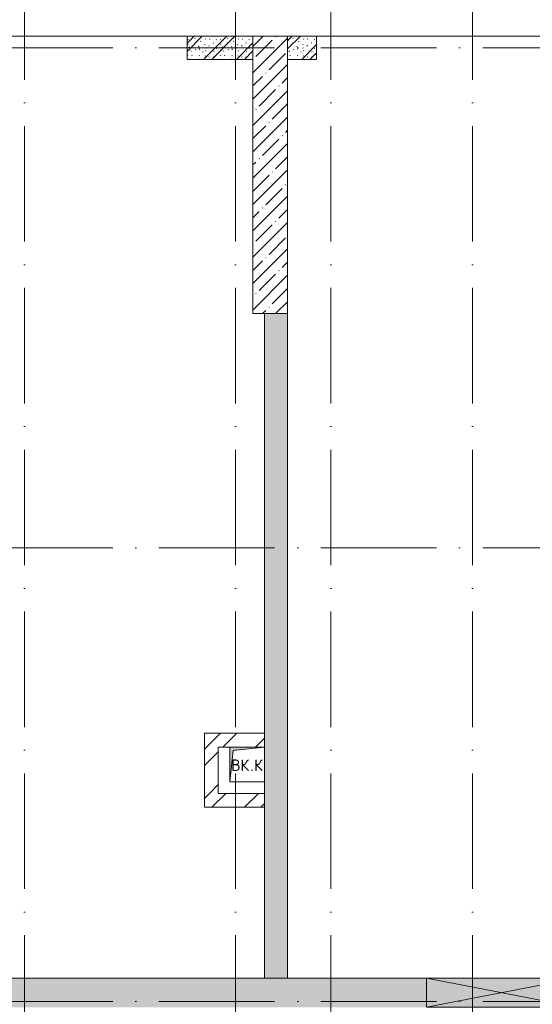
# Model space of a CAD drawing. Header units: millimetres. Extents: x 83162 to 161202, y 56220 to 105342.
# Tile 67 of 209: x 114403 to 118836, y 91025 to 99543. Entities that reach past the tile are written whole.
import ezdxf

# ---------------------------------------------------------------- set-up
doc = ezdxf.new("R2010")
doc.units = ezdxf.units.MM
doc.linetypes.add('4_ Штрихпунктир_ 10 х 2 мм', pattern=[1400, 1000, -200, 0, -200])
for name, color, linetype, lineweight in [('A-____-NOTE-TEXT', 5, 'Continuous', 9), ('A-DETL-GENF-OTLN', 7, 'Continuous', 9), ('A-FLOR-____-OTLN', 7, 'Continuous', 9), ('A-GLAZ-____-MCUT', 7, 'Continuous', 9), ('A-GLAZ-____-OTLN', 7, 'Continuous', 9), ('A-WALL-____-MCUT', 7, 'Continuous', 9), ('A-WALL-____-PATT', 7, 'Continuous', 9), ('I-WALL-____-MCUT', 7, 'Continuous', 9), ('M-EQPM-____-OTLN', 7, 'Continuous', 9), ('S-COLS-____-MCUT', 7, 'Continuous', 9), ('S-COLS-____-OTLN', 7, 'Continuous', 9), ('S-GRID-____-OTLN', 7, 'Continuous', 9)]:
    doc.layers.add(name, color=color, linetype=linetype, lineweight=lineweight)
doc.styles.add('GOST Common', font='GOST_Common.ttf', dxfattribs={"height": 100})
pattern_1 = [(45, (0, 0), (-114.04925, 114.04925), []), (45, (114.05, 0), (-114.04925, 114.04925), [201.613, -40.323, 3.353, -36.97])]
pattern_2 = [(135, (150.28, 188.64), (-282.8427, 3e-14), [5, -395]), (135, (174.9, 237.36), (-282.8427, 3e-14), [5, -395]), (135, (211.96, 236.53), (-282.8427, 3e-14), [5, -395]), (135, (114.96, 223.96), (-282.8427, 3e-14), [5, -395]), (135, (77.54, 223.96), (-282.8427, 3e-14), [5, -395]), (135, (57.44, 184.52), (-282.8427, 3e-14), [5, -395]), (135, (66.21, 142.9), (-282.8427, 3e-14), [5, -395]), (135, (107.33, 161), (-282.8427, 3e-14), [5, -395]), (135, (99.08, 130.94), (-282.8427, 3e-14), [5, -395]), (135, (22.6, 136.46), (-282.8427, 3e-14), [5, -395]), (135, (21.16, 168.08), (-282.8427, 3e-14), [5, -395]), (135, (46.13, 96.12), (-282.8427, 3e-14), [5, -395]), (135, (3.54, 74.6), (-282.8427, 3e-14), [5, -395]), (135, (40.3, 47.56), (-282.8427, 3e-14), [5, -395]), (135, (39.77, 18.47), (-282.8427, 3e-14), [5, -395]), (135, (76.94, 37.28), (-282.8427, 3e-14), [5, -395]), (135, (114.18, 62.4), (-282.8427, 3e-14), [5, -395]), (135, (139.87, 90.2), (-282.8427, 3e-14), [5, -395]), (135, (141.44, 15.82), (-282.8427, 3e-14), [5, -395]), (135, (188.69, 26.73), (-282.8427, 3e-14), [5, -395]), (135, (176.14, 51.36), (-282.8427, 3e-14), [5, -395]), (135, (177.03, 0), (-282.8427, 3e-14), [5, -395]), (135, (276.61, 8.22), (-282.8427, 3e-14), [5, -395]), (135, (271.19, 31.72), (-282.8427, 3e-14), [5, -395]), (135, (268.29, 119.65), (-282.8427, 3e-14), [5, -395]), (135, (237.92, 101.95), (-282.8427, 3e-14), [5, -395]), (135, (237.92, 158.27), (-282.8427, 3e-14), [5, -395]), (135, (260.4, 204.35), (-282.8427, 3e-14), [5, -395]), (135, (275.54, 235.4), (-282.8427, 3e-14), [5, -395]), (135, (117.62, 268.96), (-282.8427, 3e-14), [5, -395]), (135, (203.62, 273.83), (-282.8427, 3e-14), [5, -395]), (135, (47.24, 279.3), (-282.8427, 3e-14), [5, -395]), (135, (23.2, 266.16), (-282.8427, 3e-14), [5, -395]), (135, (42.78, 232.52), (-282.8427, 3e-14), [5, -395]), (135, (177.76, 90.57), (-282.8427, 3e-14), [5, -395]), (135, (181.12, 121.8), (-282.8427, 3e-14), [5, -395]), (135, (206.73, 172.06), (-282.8427, 3e-14), [5, -395]), (135, (143.14, 136.62), (-282.8427, 3e-14), [5, -395]), (135, (211.51, 131.86), (-282.8427, 3e-14), [5, -395]), (135, (81.47, 95.1), (-282.8427, 3e-14), [5, -395]), (135, (235.13, 60.46), (-282.8427, 3e-14), [5, -395]), (135, (242.24, 4.89), (-282.8427, 3e-14), [5, -395]), (45, (0, 106.07), (-282.8427, 0), []), (45, (106.07, 0), (-282.8427, 0), []), (45, (176.78, 0), (-282.8427, 0), []), (45, (0, 176.78), (-282.8427, 0), [])]
pattern_3 = [(45, (0, 0), (-212.13203, 212.13203), []), (45, (0, 141.4), (-212.13203, 212.13203), [])]

# ---------------------------------------------------------------- blocks, each defined once
blk = doc.blocks.new('АР_Канал вертикальный прямоугольный - ВК_К-6141898-ВКК_01_К3_З_ЭОМ_греющий кабель_')
at = {"layer": 'A-DETL-GENF-OTLN', "lineweight": 5, "true_color": 0xf4f4f4}
blk.add_hatch(color=7, dxfattribs=at).paths.add_polyline_path([(-150, -150), (-120, 120), (150, 150), (-150, 150)])
at = {"layer": 'A-DETL-GENF-OTLN', "color": 254, "lineweight": 13, "true_color": 0xcccccc}
for p, q in [((150, 150), (-150, 150)), ((-150, 150), (-150, -150)), ((150, 150), (-150, 150)), ((-150, 150), (-150, -150)), ((-150, -150), (-120, 120)), ((-150, -150), (-120, 120)), ((-120, 120), (150, 150)), ((-120, 120), (150, 150)), ((150, -150), (150, 150)), ((-150, -150), (150, -150))]:
    blk.add_line(p, q, dxfattribs=at)
at = {"layer": 'M-EQPM-____-OTLN', "color": 254, "lineweight": 5, "true_color": 0xcccccc}
for p, q in [((-150, -150), (-150, 150)), ((-150, 150), (150, 150)), ((150, 150), (150, -150)), ((150, -150), (-150, -150))]:
    blk.add_line(p, q, dxfattribs=at)
blk = doc.blocks.new('АР_Отверстие прямоугольное - ОВВ-4520822-ВКК_01_К3_З_ЭОМ_греющий кабель_')
at = {"layer": 'A-DETL-GENF-OTLN', "lineweight": 5, "true_color": 0xf9f9f9}
blk.add_hatch(color=7, dxfattribs=at).paths.add_polyline_path([(775, 125), (-525, 125), (-525, -125), (775, -125)])
at = {"layer": 'A-DETL-GENF-OTLN', "color": 254, "lineweight": 5, "true_color": 0xcccccc}
for p, q in [((775, 125), (-525, -125)), ((-525, 125), (775, -125))]:
    blk.add_line(p, q, dxfattribs=at)
at = {"layer": 'A-DETL-GENF-OTLN', "color": 254, "lineweight": 13, "true_color": 0xcccccc}
for p, q in [((775, 125), (-525, 125)), ((-525, 125), (-525, -125)), ((775, -125), (775, 125)), ((-525, -125), (775, -125))]:
    blk.add_line(p, q, dxfattribs=at)
at = {"layer": 'A-GLAZ-____-MCUT', "color": 254, "lineweight": 5, "true_color": 0xcccccc}
for p, q in [((-525, 125), (-525, -125)), ((775, 125), (775, -125))]:
    blk.add_line(p, q, dxfattribs=at)
blk = doc.blocks.new('240311_Наметкина 10_РД_АР_К3_R21_rvt-1-ВКК_01_К3_З_ЭОМ_греющий кабель_')
at = {"layer": 'A-WALL-____-PATT', "lineweight": 5, "true_color": 0xcccccc}
h = blk.add_hatch(dxfattribs=at)
h.set_pattern_fill('FP_29', color=254, style=0, pattern_type=2)
h.set_pattern_definition(pattern_2)
h.paths.add_polyline_path([(115850, 99200), (116420, 99200), (116420, 99400), (115850, 99400)])
h = blk.add_hatch(dxfattribs=at)
h.set_pattern_fill('FP_29', color=254, style=0, pattern_type=2)
h.set_pattern_definition(pattern_2)
h.paths.add_polyline_path([(116970, 99200), (116970, 99400), (116720, 99400), (116720, 99200)])
h = blk.add_hatch(dxfattribs=at)
h.set_pattern_fill('FP_29', color=254, style=0, pattern_type=2)
h.set_pattern_definition(pattern_2)
h.paths.add_polyline_path([(116520, 91250), (116720, 91250), (116720, 97000), (116520, 97000), (116520, 91381.7)])
h = blk.add_hatch(dxfattribs=at)
h.set_pattern_fill('FP_28', color=254, style=0, pattern_type=2)
h.set_pattern_definition(pattern_3)
h.paths.add_polyline_path([(116120, 92850), (116120, 93370), (116000, 93370), (116000, 92850)])
h = blk.add_hatch(dxfattribs=at)
h.set_pattern_fill('FP_28', color=254, style=0, pattern_type=2)
h.set_pattern_definition(pattern_3)
h.paths.add_polyline_path([(116220, 93250), (116520, 93250), (116520, 93370), (116120, 93370), (116120, 93250)])
h = blk.add_hatch(dxfattribs=at)
h.set_pattern_fill('FP_28', color=254, style=0, pattern_type=2)
h.set_pattern_definition(pattern_3)
h.paths.add_polyline_path([(116520, 92730), (116520, 92850), (116000, 92850), (116000, 92730), (116380, 92730)])
h = blk.add_hatch(dxfattribs=at)
h.set_pattern_fill('FP_1', color=254, style=0, pattern_type=2)
h.set_pattern_definition(pattern_1)
h.paths.add_polyline_path([(113185.8, 91000), (128920, 91000), (128920, 91250), (110345, 91250), (110345, 91000), (112121, 91000)])
at = {"layer": 'S-COLS-____-OTLN', "lineweight": 5, "true_color": 0xcccccc}
h = blk.add_hatch(dxfattribs=at)
h.set_pattern_fill('FP_1', color=254, style=0, pattern_type=2)
h.set_pattern_definition(pattern_1)
h.paths.add_polyline_path([(116720, 97000), (116720, 99400), (116420, 99400), (116420, 97000)])
at = {"layer": 'A-FLOR-____-OTLN', "color": 254, "lineweight": 5, "true_color": 0xcccccc}
for p, q in [((115850, 99400), (113870, 99400)), ((118950, 99400), (116970, 99400))]:
    blk.add_line(p, q, dxfattribs=at)
at = {"layer": 'A-WALL-____-MCUT', "color": 254, "lineweight": 5, "true_color": 0xcccccc}
for p, q in [((116420, 99400), (115850, 99400)), ((115850, 99400), (115850, 99200)), ((116420, 99200), (116420, 99400)), ((116970, 99400), (116720, 99400)), ((116720, 99400), (116720, 99200)), ((116970, 99200), (116970, 99400)), ((115850, 99200), (116420, 99200)), ((116720, 99200), (116970, 99200)), ((117920, 91250), (111735, 91250)), ((119220, 91250), (117920, 91250))]:
    blk.add_line(p, q, dxfattribs=at)
at = {"layer": 'I-WALL-____-MCUT', "color": 254, "lineweight": 5, "true_color": 0xcccccc}
for p, q in [((116520, 97000), (116520, 93250)), ((116720, 97000), (116520, 97000)), ((116720, 91250), (116720, 97000)), ((116000, 93370), (116000, 92850)), ((116120, 93370), (116000, 93370)), ((116520, 93370), (116120, 93370)), ((116520, 93250), (116520, 93370)), ((116120, 93250), (116220, 93250)), ((116120, 92850), (116120, 93250)), ((116520, 92950), (116520, 91250)), ((116000, 92850), (116000, 92730)), ((116520, 92850), (116120, 92850)), ((116520, 92730), (116520, 92850)), ((116000, 92730), (116520, 92730)), ((116520, 91250), (116720, 91250))]:
    blk.add_line(p, q, dxfattribs=at)
at = {"layer": 'S-COLS-____-MCUT', "color": 254, "lineweight": 5, "true_color": 0xcccccc}
for p, q in [((116420, 99400), (116420, 97000)), ((116720, 99400), (116420, 99400)), ((116720, 97000), (116720, 99400)), ((116420, 97000), (116720, 97000))]:
    blk.add_line(p, q, dxfattribs=at)
at = {"layer": 'A-GLAZ-____-OTLN', "color": 254, "lineweight": 5, "true_color": 0xcccccc, "rotation": 180}
blk.add_blockref('АР_Отверстие прямоугольное - ОВВ-4520822-ВКК_01_К3_З_ЭОМ_греющий кабель_', (118695, 91125), dxfattribs=at)
at = {"layer": 'M-EQPM-____-OTLN', "color": 254, "lineweight": 5, "true_color": 0xcccccc}
blk.add_blockref('АР_Канал вертикальный прямоугольный - ВК_К-6141898-ВКК_01_К3_З_ЭОМ_греющий кабель_', (116370, 93100), dxfattribs=at)
at = {"layer": 'A-____-NOTE-TEXT', "color": 254, "lineweight": 5, "true_color": 0xcccccc, "char_height": 100, "attachment_point": 1, "style": 'GOST Common'}
for s, insert, width in [('ВК', (116232.4, 93143.6), 200.422), ('\\fGOST Common|b0|i0|c204|p34|;К', (116430.8, 93143.6), 96.202), ('\\fGOST Common|b0|i0|c204|p34|;.', (116397.8, 93143.6), 40.084)]:
    blk.add_mtext(s, dxfattribs=dict(at, insert=insert, width=width))
blk = doc.blocks.new('Наметкина 10_РД_АР_К3_Отделка_R21_rvt-1-ВКК_01_К3_З_ЭОМ_греющий кабель_')
at = {"layer": 'S-GRID-____-OTLN', "color": 254, "linetype": '4_ Штрихпунктир_ 10 х 2 мм', "lineweight": 5, "true_color": 0xcccccc}
for p, q in [((114445, 57020.1), (114445, 104542.4)), ((116270, 57020.1), (116270, 104542.4)), ((117095, 57020.1), (117095, 104542.4)), ((118320, 57020.1), (118320, 104542.4)), ((153009.9, 99300), (83961.5, 99300)), ((153009.9, 94975), (83961.5, 94975)), ((153009.9, 91050), (83961.5, 91050))]:
    blk.add_line(p, q, dxfattribs=at)

msp = doc.modelspace()

# ---------------------------------------------------------------- block references
at = {"lineweight": 5}
for name in ['Наметкина 10_РД_АР_К3_Отделка_R21_rvt-1-ВКК_01_К3_З_ЭОМ_греющий кабель_', '240311_Наметкина 10_РД_АР_К3_R21_rvt-1-ВКК_01_К3_З_ЭОМ_греющий кабель_']:
    msp.add_blockref(name, (0, 0), dxfattribs=at)

doc.saveas('drawing.dxf')
